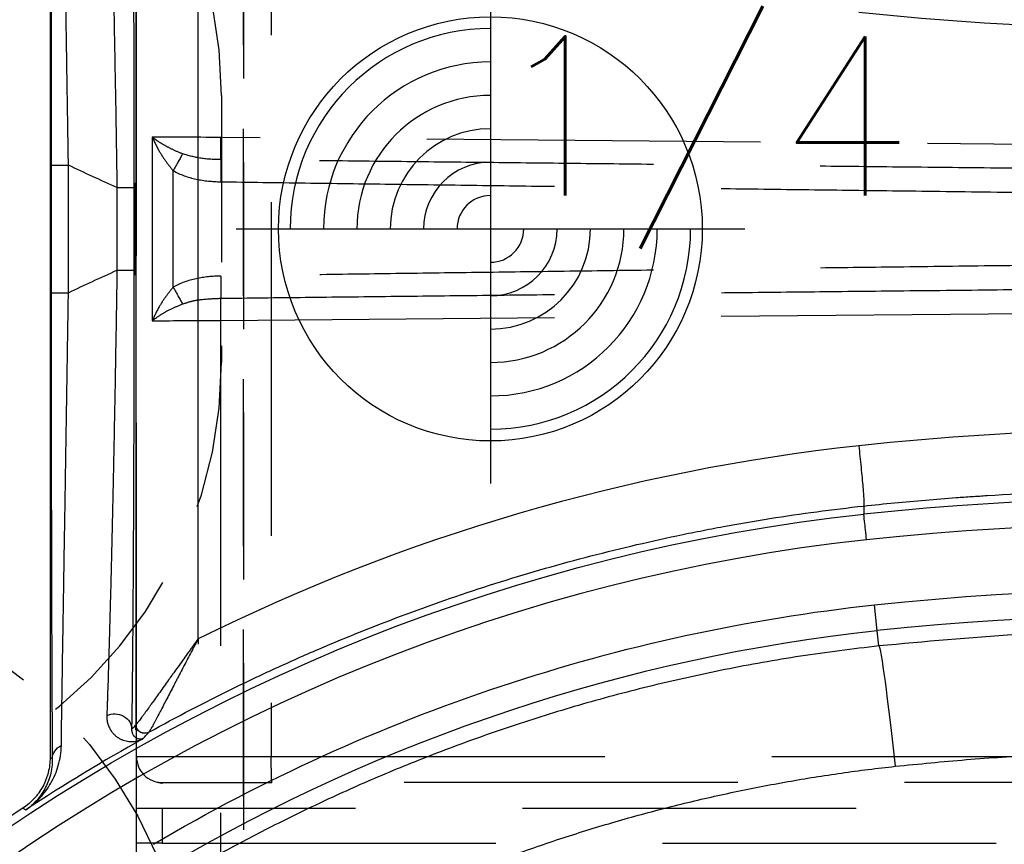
# Model space of a CAD drawing. Extents: x 2651 to 7771, y -1163 to 1075.
# Tile 195 of 256: x 4214 to 4228, y 278 to 291. Entities that reach past the tile are written whole.
import ezdxf

# ---------------------------------------------------------------- set-up
doc = ezdxf.new("R2010")
doc.units = 0
doc.header["$LTSCALE"] = 10
doc.linetypes.add('DASHED', pattern=[0.75, 0.5, -0.25])
doc.linetypes.add('HIDDEN', pattern=[0.375, 0.25, -0.125])
doc.layers.get('0').update_dxf_attribs({"linetype": 'CONTINUOUS'})
doc.layers.get('Defpoints').update_dxf_attribs({"linetype": 'CONTINUOUS'})
for name, color, linetype in [('1', 7, 'CONTINUOUS'), ('204', 7, 'CONTINUOUS'), ('DIM', 3, 'CONTINUOUS'), ('LAYER_103', 7, 'CONTINUOUS'), ('PIN', 3, 'CONTINUOUS')]:
    doc.layers.add(name, color=color, linetype=linetype)
doc.styles.get("Standard").update_dxf_attribs({"font": 'romans.shx'})
doc.dimstyles.new('MM& INCH5', dxfattribs={"dimtxt": 5, "dimasz": 2.5, "dimexe": 1, "dimexo": 0.5, "dimtad": 0, "dimrnd": 1.38778e-17, "dimzin": 9, "dimdsep": 46, "dimtxsty": 'Standard', "dimblk": 'CLOSED', "dimcen": 0, "dimclrd": 3, "dimclre": 3, "dimclrt": 3, "dimazin": 2, "dimtfac": 0.75, "dimtofl": 0, "dimtmove": 0, "dimatfit": 3, "dimfxl": 0, "dimtolj": 1, "dimarcsym": 0})

# ---------------------------------------------------------------- blocks, each defined once
blk = doc.blocks.new('DSD')
at = {"layer": '1', "color": 6, "linetype": 'DASHED'}
for p, q in [((500.665, 577.737), (500.665, 520.364)), ((501.545, 528.191), (468.644, 528.191)), ((501.545, 527.673), (501.545, 528.191)), ((501.545, 528.191), (501.927, 528.191)), ((501.927, 528.191), (501.927, 527.673)), ((468.644, 527.673), (501.545, 527.673)), ((501.545, 527.673), (501.927, 527.673)), ((462.919, 527.284), (499.898, 527.284)), ((501.538, 527.284), (499.898, 527.284)), ((499.908, 511.092), (499.908, 526.896)), ((501.927, 526.896), (499.908, 526.896)), ((501.927, 526.896), (501.927, 511.092)), ((501.935, 526.496), (501.935, 526.418)), ((501.004, 525.133), (501.004, 525.21)), ((500.665, 520.364), (462.577, 520.032)), ((501.692, 517.618), (501.692, 520.37)), ((501.38, 519.868), (501.38, 518.12)), ((501.947, 518.304), (501.947, 519.684)), ((462.577, 517.956), (500.665, 517.624))]:
    blk.add_line(p, q, dxfattribs=at)
at = {"layer": '1', "color": 252, "linetype": 'Continuous'}
for p, q in [((503.63, 527.669), (503.586, 527.693)), ((503.189, 526.93), (503.222, 526.911)), ((501.935, 511.57), (501.935, 526.418)), ((490.803, 525.238), (490.828, 525.01)), ((501.004, 525.133), (501.004, 512.855)), ((490.828, 525.01), (490.87, 524.624)), ((502.947, 519.949), (502.947, 518.039)), ((503.206, 519.949), (502.947, 519.949)), ((503.206, 518.039), (503.206, 519.949)), ((501.961, 519.613), (501.961, 518.374)), ((502.22, 519.613), (501.961, 519.613)), ((502.22, 518.374), (502.22, 519.613)), ((502.22, 518.374), (501.961, 518.374)), ((503.206, 518.039), (502.947, 518.039))]:
    blk.add_line(p, q, dxfattribs=at)
at = {"layer": '1', "color": 7, "linetype": 'Continuous'}
blk.add_line((503.222, 511.076), (503.222, 526.911), dxfattribs=at)
at = {"layer": '1', "color": 110, "linetype": 'Continuous'}
for centre, radius, start, end in [((487.959, 551.472), 27.988, 276.2148, 338.982), ((486.693, 563.151), 39.735, 230.6179, 276.2068)]:
    blk.add_arc(centre, radius, start, end, dxfattribs=at)
at = {"layer": '1', "color": 252, "linetype": 'Continuous', "extrusion": (0, 0, -1)}
for centre, radius, start, end in [((-487.959, 551.472), 28.376, 202.1388, 263.7853), ((-486.693, 563.151), 38.753, 263.8121, 306.7396), ((-486.693, 563.151), 40.124, 263.7932, 306.1972), ((-487.959, 551.472), 27.006, 239.4774, 263.8121), ((-487.959, 551.472), 34.905, 244.5701, 245.8846), ((-487.959, 486.516), 34.905, 114.1154, 115.4299)]:
    blk.add_arc(centre, radius, start, end, dxfattribs=at)
at = {"layer": '1', "color": 7, "linetype": 'Continuous'}
blk.add_arc((487.959, 551.472), 28.499, 303.3599, 336.8536, dxfattribs=at)
at = {"layer": '1', "color": 252, "linetype": 'Continuous'}
for centre, radius, start, end in [((486.693, 563.151), 38.365, 233.2604, 276.1879), ((487.959, 551.472), 26.617, 276.1879, 300.5226), ((487.959, 551.472), 28.454, 299.1685, 303.3126)]:
    blk.add_arc(centre, radius, start, end, dxfattribs=at)
at = {"layer": '1', "color": 6, "linetype": 'DASHED'}
blk.add_arc((501.538, 526.896), 0.389, 0, 90, dxfattribs=at)
at = {"layer": '1', "color": 252, "linetype": 'Continuous'}
for centre, major_axis, ratio, start_param, end_param in [((486.674, 563.151), (-41.149, 0), 1, 0.952596, 1.678692), ((464.535, 551.376), (-47.248, -0.306), 0.86645, 2.478522, 2.480631), ((487.939, 551.472), (-29.401, 0), 1, 1.678696, 2.031295), ((486.674, 474.837), (-41.149, 0), 1, 4.604494, 5.330589)]:
    blk.add_ellipse(centre, major_axis=major_axis, ratio=ratio, start_param=start_param, end_param=end_param, dxfattribs=at)
at = {"layer": '1', "color": 252, "linetype": 'Continuous', "extrusion": (0, 0, -1)}
for centre, major_axis, ratio, start_param, end_param in [((490.608, 527.041), (-0.196, 1.803), 0.026024, 3.150322, 4.715216), ((502.93, 526.93), (0.259, 0.002), 0.892612, 0.009679, 1.080351), ((501.805, 526.417), (0.072, -0.108), 0.998651, 3.225736, 5.300649), ((501.805, 526.418), (-0.0968, 0.0861), 0.999914, 0.338824, 2.414434), ((502.255, 526.486), (0.259, -0.004), 0.885838, 1.086077, 3.122784)]:
    blk.add_ellipse(centre, major_axis=major_axis, ratio=ratio, start_param=start_param, end_param=end_param, dxfattribs=at)
at = {"layer": '1', "color": 6, "linetype": 'DASHED', "extrusion": (0, 0, -1)}
for centre, major_axis, ratio, start_param, end_param in [((500.655, 520.364), (0.003, -0.389), 0.026176, 4.712617, 5.736372), ((500.671, 519.7), (-0.005, 0.389), 0.017451, 4.712634, 5.736488), ((501.387, 519.868), (-0.196, 0.335), 0.015063, 4.721205, 5.561838), ((500.671, 518.288), (-0.005, -0.389), 0.017451, 0.546697, 1.570551), ((501.387, 518.12), (-0.196, -0.335), 0.015063, 0.721347, 1.56198), ((500.655, 517.624), (0.003, 0.389), 0.026176, 0.546813, 1.570568)]:
    blk.add_ellipse(centre, major_axis=major_axis, ratio=ratio, start_param=start_param, end_param=end_param, dxfattribs=at)
at = {"layer": '1', "color": 252, "linetype": 'Continuous'}
for points, weights, degree in [([(490.56, 527.041), (481.685, 526.077), (473.041, 528.306), (465.739, 533.443)], [1, 0.957116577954, 0.957116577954, 1], 3), ([(499.831, 529.985), (496.958, 528.39), (493.826, 527.396), (490.56, 527.041)], [1, 0.98681524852, 0.98681524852, 1], 3), ([(491.105, 522.242), (491.008, 523.137), (491.031, 523.143)], [1, 0.709642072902, 1], 2)]:
    blk.add_rational_spline(points, weights, degree=degree, dxfattribs=at)
for points, knots in [([(464.023, 532.479), (464.378, 532.222), (465.095, 531.703), (466.214, 530.966), (467.376, 530.255), (468.583, 529.575), (469.835, 528.93), (471.131, 528.321), (472.47, 527.753), (473.851, 527.229), (475.274, 526.752), (477.26, 526.172), (481.032, 525.318), (485.084, 524.958), (488.752, 525.048), (490.12, 525.175), (490.803, 525.238)], [0, 0, 0, 0, 0.046368, 0.093547, 0.141537, 0.190338, 0.23995, 0.290372, 0.341606, 0.393651, 0.446506, 0.500173, 0.612317, 0.8549, 0.92745, 1, 1, 1, 1]), ([(490.803, 525.238), (491.196, 525.286), (491.969, 525.38), (493.103, 525.584), (494.191, 525.824), (495.234, 526.101), (496.23, 526.409), (497.179, 526.743), (498.082, 527.099), (498.938, 527.473), (499.748, 527.862), (500.513, 528.258), (501.002, 528.537), (501.241, 528.674)], [0, 0, 0, 0, 0.107215, 0.211168, 0.31186, 0.409292, 0.503461, 0.59437, 0.682018, 0.766405, 0.847531, 0.925396, 1, 1, 1, 1]), ([(503.206, 519.949), (503.206, 520.127), (503.206, 520.481), (503.206, 521.007), (503.206, 521.527), (503.205, 522.041), (503.205, 522.381), (503.204, 522.591), (503.204, 522.634), (503.204, 522.697), (503.204, 522.718), (503.204, 522.76), (503.204, 522.864), (503.204, 522.968), (503.203, 523.214), (503.203, 523.536), (503.202, 524.004), (503.201, 524.304), (503.2, 524.598), (503.2, 524.743), (503.199, 524.955), (503.199, 525.025), (503.198, 525.111), (503.198, 525.128), (503.198, 525.163), (503.198, 525.214), (503.197, 525.4), (503.196, 525.69), (503.195, 525.929), (503.194, 526.158), (503.193, 526.267), (503.192, 526.424), (503.192, 526.475), (503.191, 526.574), (503.191, 526.622), (503.19, 526.762), (503.189, 526.849), (503.189, 526.93)], [0, 0, 0, 0, 0.0625, 0.125, 0.1875, 0.25, 0.3125, 0.3125, 0.328125, 0.328125, 0.335938, 0.335938, 0.34375, 0.375, 0.375, 0.4375, 0.5, 0.5625, 0.5625, 0.625, 0.625, 0.65625, 0.65625, 0.664062, 0.664062, 0.671875, 0.6875, 0.75, 0.8125, 0.8125, 0.875, 0.875, 0.90625, 0.90625, 0.9375, 0.9375, 1, 1, 1, 1]), ([(501.996, 526.486), (501.995, 526.446), (501.994, 526.382), (501.993, 526.316), (501.992, 526.27), (501.992, 526.247), (501.99, 526.131), (501.989, 526.032), (501.987, 525.825), (501.984, 525.608), (501.981, 525.254), (501.979, 525), (501.978, 524.835), (501.977, 524.785), (501.977, 524.735), (501.977, 524.701), (501.977, 524.684), (501.976, 524.599), (501.976, 524.53), (501.974, 524.322), (501.973, 524.18), (501.972, 523.89), (501.97, 523.595), (501.968, 523.136), (501.967, 522.819), (501.966, 522.578), (501.966, 522.476), (501.965, 522.373), (501.965, 522.332), (501.965, 522.27), (501.964, 522.043), (501.963, 521.668), (501.962, 521.163), (501.962, 520.652), (501.961, 520.136), (501.961, 519.788), (501.961, 519.613)], [0, 0, 0, 0, 0.03125, 0.046875, 0.046875, 0.0625, 0.0625, 0.125, 0.125, 0.1875, 0.25, 0.3125, 0.3125, 0.328125, 0.335937, 0.335937, 0.34375, 0.34375, 0.375, 0.375, 0.4375, 0.4375, 0.5, 0.5625, 0.625, 0.625, 0.65625, 0.664062, 0.664062, 0.671875, 0.6875, 0.75, 0.8125, 0.875, 0.9375, 1, 1, 1, 1]), ([(490.989, 523.649), (491, 523.548), (491.011, 523.448), (491.026, 523.305), (491.03, 523.265), (491.031, 523.26)], [0, 0, 0, 0, 0.5, 0.5, 1, 1, 1, 1]), ([(501.961, 518.374), (501.961, 518.2), (501.961, 518.025), (501.961, 517.764), (501.961, 517.634), (501.962, 517.504), (501.962, 517.417), (501.962, 517.373), (501.962, 517.157), (501.962, 516.815), (501.963, 516.31), (501.965, 515.813), (501.966, 515.489), (501.967, 515.247), (501.967, 515.127), (501.967, 515.008), (501.968, 514.948), (501.968, 514.928), (501.968, 514.889), (501.969, 514.712), (501.97, 514.384), (501.973, 513.941), (501.974, 513.658), (501.976, 513.382), (501.977, 513.247), (501.978, 513.082), (501.978, 513.049), (501.979, 512.984), (501.979, 512.952), (501.98, 512.856), (501.981, 512.794), (501.982, 512.609), (501.984, 512.373), (501.987, 512.158), (501.989, 511.952), (501.99, 511.854), (501.993, 511.67), (501.994, 511.583), (501.996, 511.501)], [0, 0, 0, 0, 0.0625, 0.0625, 0.09375, 0.109375, 0.109375, 0.125, 0.125, 0.1875, 0.25, 0.3125, 0.375, 0.375, 0.40625, 0.421875, 0.421875, 0.429688, 0.429688, 0.4375, 0.5, 0.5625, 0.625, 0.625, 0.6875, 0.6875, 0.703125, 0.703125, 0.71875, 0.71875, 0.75, 0.75, 0.8125, 0.875, 0.875, 0.9375, 0.9375, 1, 1, 1, 1]), ([(503.189, 511.058), (503.189, 511.139), (503.19, 511.225), (503.191, 511.41), (503.192, 511.508), (503.193, 511.714), (503.194, 511.932), (503.196, 512.171), (503.196, 512.327), (503.196, 512.374), (503.197, 512.422), (503.197, 512.454), (503.197, 512.47), (503.197, 512.551), (503.197, 512.617), (503.198, 512.817), (503.199, 512.954), (503.2, 513.235), (503.201, 513.523), (503.201, 513.824), (503.202, 514.055), (503.202, 514.172), (503.202, 514.31), (503.203, 514.37), (503.203, 514.409), (503.203, 514.429), (503.203, 514.61), (503.203, 514.772), (503.204, 515.099), (503.205, 515.43), (503.205, 515.935), (503.206, 516.278), (503.206, 516.538), (503.206, 516.669), (503.206, 516.8), (503.206, 516.888), (503.206, 516.932), (503.206, 517.153), (503.206, 517.506), (503.206, 517.861), (503.206, 518.039)], [0, 0, 0, 0, 0.0625, 0.0625, 0.125, 0.125, 0.1875, 0.25, 0.25, 0.265625, 0.273438, 0.273438, 0.28125, 0.28125, 0.3125, 0.3125, 0.375, 0.375, 0.4375, 0.5, 0.5, 0.53125, 0.546875, 0.554688, 0.554688, 0.5625, 0.5625, 0.625, 0.625, 0.6875, 0.75, 0.8125, 0.8125, 0.84375, 0.859375, 0.859375, 0.875, 0.875, 0.9375, 1, 1, 1, 1])]:
    blk.add_open_spline(points, degree=3, knots=knots, dxfattribs=at)
at = {"layer": '1', "color": 7, "linetype": 'Continuous'}
for points, knots in [([(491.031, 523.143), (490.723, 523.11), (490.262, 523.065), (489.722, 523.022), (489.491, 523.006), (489.337, 522.996), (489.259, 522.991), (488.565, 522.948), (487.331, 522.9), (485.483, 522.913), (484.252, 522.979), (483.33, 523.049), (482.869, 523.09), (482.331, 523.146), (482.101, 523.172), (481.947, 523.19), (481.87, 523.2), (481.18, 523.284), (479.961, 523.463), (478.157, 523.812), (476.376, 524.241), (474.619, 524.75), (472.886, 525.339), (471.176, 526.008), (470.052, 526.508), (469.354, 526.838), (469.215, 526.905), (469.007, 527.006), (468.937, 527.04), (468.799, 527.109), (468.453, 527.281), (468.11, 527.458), (467.292, 527.892), (466.216, 528.495), (464.646, 529.472), (463.628, 530.172), (463.127, 530.534)], [0, 0, 0, 0, 0.03125, 0.046875, 0.054688, 0.054688, 0.0625, 0.0625, 0.125, 0.1875, 0.25, 0.25, 0.28125, 0.296875, 0.304688, 0.304688, 0.3125, 0.3125, 0.375, 0.4375, 0.5, 0.5625, 0.625, 0.6875, 0.75, 0.75, 0.765625, 0.765625, 0.773438, 0.773438, 0.78125, 0.8125, 0.8125, 0.875, 0.9375, 1, 1, 1, 1]), ([(503.586, 527.693), (503.553, 527.671), (503.521, 527.647), (503.494, 527.626), (503.442, 527.581), (503.408, 527.549), (503.369, 527.507), (503.361, 527.499), (503.346, 527.481), (503.323, 527.455), (503.301, 527.428), (503.26, 527.372), (503.234, 527.333), (503.187, 527.251), (503.166, 527.209), (503.128, 527.121), (503.112, 527.075), (503.085, 526.981), (503.074, 526.932), (503.059, 526.832), (503.054, 526.78), (503.053, 526.727)], [0, 0, 0, 0, 0.0625, 0.125, 0.125, 0.25, 0.25, 0.28125, 0.28125, 0.3125, 0.375, 0.375, 0.5, 0.5, 0.625, 0.625, 0.75, 0.75, 0.875, 0.875, 1, 1, 1, 1]), ([(503.189, 526.93), (503.188, 526.972), (503.191, 527.014), (503.201, 527.094), (503.208, 527.133), (503.228, 527.208), (503.24, 527.245), (503.268, 527.314), (503.299, 527.381), (503.338, 527.443), (503.369, 527.487), (503.386, 527.508), (503.403, 527.529), (503.415, 527.542), (503.42, 527.549), (503.45, 527.582), (503.476, 527.606), (503.516, 527.641), (503.536, 527.658), (503.561, 527.676), (503.572, 527.684), (503.576, 527.687), (503.58, 527.689), (503.583, 527.692), (503.587, 527.694)], [0, 0, 0, 0, 0.125, 0.125, 0.25, 0.25, 0.375, 0.375, 0.5, 0.625, 0.625, 0.6875, 0.71875, 0.71875, 0.75, 0.75, 0.875, 0.875, 0.9375, 0.96875, 0.984375, 0.992188, 0.992188, 1, 1, 1, 1]), ([(503.222, 526.911), (503.222, 526.949), (503.227, 527.024), (503.241, 527.097), (503.254, 527.151), (503.259, 527.169), (503.268, 527.196), (503.271, 527.205), (503.277, 527.222), (503.293, 527.267), (503.329, 527.343), (503.368, 527.406), (503.395, 527.444), (503.4, 527.452), (503.412, 527.466), (503.418, 527.474), (503.435, 527.496), (503.448, 527.51), (503.485, 527.551), (503.539, 527.603), (503.599, 527.648), (503.63, 527.669)], [0, 0, 0, 0, 0.125, 0.25, 0.25, 0.3125, 0.3125, 0.34375, 0.34375, 0.375, 0.5, 0.625, 0.625, 0.65625, 0.65625, 0.6875, 0.6875, 0.75, 0.75, 0.875, 1, 1, 1, 1]), ([(502.372, 526.281), (502.373, 526.295), (502.372, 526.308), (502.371, 526.333), (502.369, 526.345), (502.364, 526.38), (502.358, 526.401), (502.345, 526.441), (502.336, 526.459), (502.323, 526.485), (502.315, 526.497), (502.308, 526.509), (502.302, 526.516), (502.3, 526.52), (502.286, 526.538), (502.275, 526.551), (502.251, 526.575), (502.238, 526.586), (502.213, 526.605), (502.187, 526.622), (502.16, 526.636), (502.119, 526.653), (502.091, 526.661), (502.035, 526.67), (502.008, 526.671), (501.967, 526.669), (501.953, 526.667), (501.927, 526.663), (501.914, 526.66), (501.888, 526.653), (501.869, 526.646), (501.847, 526.637), (501.837, 526.632), (501.833, 526.629), (501.827, 526.626)], [0, 0, 0, 0, 0.03125, 0.03125, 0.0625, 0.0625, 0.125, 0.125, 0.1875, 0.1875, 0.21875, 0.234375, 0.234375, 0.25, 0.25, 0.3125, 0.3125, 0.375, 0.375, 0.4375, 0.5, 0.5, 0.625, 0.625, 0.75, 0.75, 0.8125, 0.8125, 0.875, 0.875, 0.9375, 0.96875, 0.984375, 1, 1, 1, 1]), ([(503.053, 526.727), (503.052, 526.648), (503.051, 526.563), (503.049, 526.381), (503.047, 526.284), (503.044, 526.081), (503.043, 525.974), (503.039, 525.752), (503.036, 525.519), (503.032, 525.268), (503.029, 525.106), (503.028, 525.057), (503.028, 525.007), (503.027, 524.974), (503.027, 524.957), (503.025, 524.873), (503.024, 524.805), (503.021, 524.599), (503.019, 524.459), (503.014, 524.174), (503.01, 523.883), (503.002, 523.431), (502.997, 523.118), (502.993, 522.88), (502.992, 522.78), (502.99, 522.679), (502.99, 522.639), (502.989, 522.619), (502.988, 522.558), (502.985, 522.354), (502.979, 521.984), (502.971, 521.485), (502.966, 521.147), (502.962, 520.892), (502.961, 520.807), (502.959, 520.679), (502.958, 520.636), (502.957, 520.55), (502.953, 520.336), (502.95, 520.121), (502.947, 519.949)], [0, 0, 0, 0, 0.0625, 0.0625, 0.125, 0.125, 0.1875, 0.1875, 0.25, 0.3125, 0.3125, 0.328125, 0.335938, 0.335938, 0.34375, 0.34375, 0.375, 0.375, 0.4375, 0.4375, 0.5, 0.5625, 0.625, 0.625, 0.65625, 0.664062, 0.664062, 0.671875, 0.671875, 0.6875, 0.75, 0.8125, 0.875, 0.875, 0.90625, 0.90625, 0.921875, 0.921875, 0.9375, 1, 1, 1, 1]), ([(501.742, 526.531), (501.328, 526.302), (500.909, 526.084), (500.378, 525.824), (500.271, 525.773), (500.111, 525.697), (500.057, 525.672), (499.95, 525.622), (499.682, 525.498), (499.413, 525.378), (498.764, 525.1), (497.89, 524.751), (496.56, 524.293), (495.207, 523.902), (494.291, 523.685), (493.715, 523.564), (493.541, 523.528), (493.367, 523.495), (493.251, 523.472), (493.193, 523.462), (492.902, 523.408), (492.67, 523.368), (491.969, 523.257), (491.501, 523.194), (491.031, 523.143)], [0, 0, 0, 0, 0.125, 0.125, 0.15625, 0.15625, 0.171875, 0.171875, 0.1875, 0.25, 0.25, 0.375, 0.5, 0.625, 0.75, 0.75, 0.78125, 0.796875, 0.796875, 0.8125, 0.8125, 0.875, 0.875, 1, 1, 1, 1]), ([(501.004, 525.133), (501.014, 525.151), (501.023, 525.17), (501.042, 525.206), (501.052, 525.224), (501.081, 525.278), (501.118, 525.351), (501.175, 525.458), (501.231, 525.565), (501.277, 525.654), (501.309, 525.715), (501.323, 525.742), (501.332, 525.759), (501.336, 525.768), (501.359, 525.812), (501.377, 525.846), (501.412, 525.914), (501.43, 525.948), (501.464, 526.014), (501.481, 526.046), (501.515, 526.11), (501.535, 526.15), (501.555, 526.188), (501.563, 526.203), (501.567, 526.211), (501.579, 526.233), (501.587, 526.248), (501.609, 526.291), (501.624, 526.318), (501.644, 526.357), (501.654, 526.376), (501.665, 526.396), (501.67, 526.405), (501.673, 526.41), (501.675, 526.414), (501.682, 526.427), (501.693, 526.448), (501.708, 526.475), (501.717, 526.491), (501.722, 526.5), (501.725, 526.504), (501.728, 526.51), (501.731, 526.514), (501.733, 526.518), (501.734, 526.523), (501.745, 526.533), (501.741, 526.53)], [0, 0, 0, 0, 0.03125, 0.03125, 0.0625, 0.0625, 0.125, 0.1875, 0.25, 0.3125, 0.34375, 0.359375, 0.359375, 0.375, 0.375, 0.4375, 0.4375, 0.5, 0.5, 0.5625, 0.5625, 0.625, 0.640625, 0.640625, 0.65625, 0.65625, 0.6875, 0.6875, 0.75, 0.75, 0.78125, 0.796875, 0.804687, 0.804687, 0.8125, 0.8125, 0.84375, 0.875, 0.90625, 0.90625, 0.921875, 0.921875, 0.9375, 0.9375, 0.96875, 1, 1, 1, 1]), ([(501.826, 526.626), (501.83, 526.628), (501.835, 526.63), (501.841, 526.632), (501.845, 526.633), (501.852, 526.634), (501.857, 526.635), (501.864, 526.636), (501.869, 526.636), (501.881, 526.635), (501.89, 526.634), (501.907, 526.629), (501.916, 526.626), (501.933, 526.616), (501.941, 526.61), (501.957, 526.595), (501.965, 526.586), (501.975, 526.57), (501.979, 526.565), (501.984, 526.552), (501.987, 526.545), (501.991, 526.531), (501.993, 526.523), (501.995, 526.51), (501.996, 526.501), (501.996, 526.491), (501.996, 526.486)], [0, 0, 0, 0, 0.0625, 0.0625, 0.125, 0.125, 0.1875, 0.1875, 0.25, 0.25, 0.375, 0.375, 0.5, 0.5, 0.625, 0.625, 0.75, 0.75, 0.8125, 0.8125, 0.875, 0.875, 0.9375, 0.9375, 0.96875, 1, 1, 1, 1]), ([(501.004, 525.133), (501.028, 525.167), (501.052, 525.2), (501.088, 525.25), (501.1, 525.266), (501.124, 525.299), (501.136, 525.316), (501.172, 525.366), (501.219, 525.431), (501.29, 525.53), (501.348, 525.611), (501.389, 525.667), (501.406, 525.691), (501.418, 525.708), (501.424, 525.716), (501.452, 525.756), (501.475, 525.787), (501.52, 525.85), (501.542, 525.881), (501.585, 525.941), (501.607, 525.971), (501.649, 526.03), (501.675, 526.066), (501.7, 526.101), (501.71, 526.115), (501.715, 526.122), (501.73, 526.143), (501.74, 526.156), (501.768, 526.196), (501.786, 526.221), (501.812, 526.257), (501.825, 526.274), (501.837, 526.291), (501.845, 526.301), (501.848, 526.307), (501.86, 526.322), (501.874, 526.341), (501.893, 526.366), (501.903, 526.38), (501.91, 526.389), (501.913, 526.393), (501.917, 526.399), (501.92, 526.402), (501.924, 526.406), (501.926, 526.41), (501.937, 526.42), (501.932, 526.417)], [0, 0, 0, 0, 0.0625, 0.0625, 0.09375, 0.09375, 0.125, 0.125, 0.1875, 0.25, 0.3125, 0.34375, 0.359375, 0.359375, 0.375, 0.375, 0.4375, 0.4375, 0.5, 0.5, 0.5625, 0.5625, 0.625, 0.640625, 0.640625, 0.65625, 0.65625, 0.6875, 0.6875, 0.75, 0.75, 0.78125, 0.796875, 0.796875, 0.8125, 0.8125, 0.84375, 0.875, 0.90625, 0.90625, 0.921875, 0.921875, 0.9375, 0.9375, 0.96875, 1, 1, 1, 1]), ([(502.22, 519.613), (502.223, 519.783), (502.228, 520.119), (502.236, 520.619), (502.245, 521.113), (502.253, 521.602), (502.26, 521.924), (502.264, 522.125), (502.264, 522.165), (502.266, 522.225), (502.266, 522.245), (502.267, 522.284), (502.269, 522.384), (502.271, 522.482), (502.276, 522.716), (502.282, 523.023), (502.292, 523.468), (502.299, 523.755), (502.306, 524.036), (502.309, 524.174), (502.314, 524.376), (502.316, 524.443), (502.318, 524.526), (502.319, 524.542), (502.32, 524.575), (502.321, 524.624), (502.326, 524.802), (502.333, 525.08), (502.34, 525.31), (502.347, 525.53), (502.35, 525.636), (502.356, 525.838), (502.36, 525.934), (502.364, 526.048), (502.364, 526.07), (502.366, 526.115), (502.368, 526.18), (502.371, 526.242), (502.372, 526.281)], [0, 0, 0, 0, 0.0625, 0.125, 0.1875, 0.25, 0.3125, 0.3125, 0.328125, 0.328125, 0.335938, 0.335938, 0.34375, 0.375, 0.375, 0.4375, 0.5, 0.5625, 0.5625, 0.625, 0.625, 0.65625, 0.65625, 0.664063, 0.664063, 0.671875, 0.6875, 0.75, 0.8125, 0.8125, 0.875, 0.875, 0.9375, 0.9375, 0.953125, 0.953125, 0.96875, 1, 1, 1, 1]), ([(502.372, 511.706), (502.369, 511.786), (502.366, 511.871), (502.36, 512.051), (502.357, 512.146), (502.35, 512.347), (502.344, 512.557), (502.337, 512.787), (502.332, 512.966), (502.33, 513.027), (502.328, 513.105), (502.327, 513.12), (502.327, 513.152), (502.325, 513.199), (502.321, 513.374), (502.316, 513.538), (502.309, 513.806), (502.303, 514.081), (502.292, 514.511), (502.286, 514.81), (502.282, 514.981), (502.282, 515), (502.281, 515.038), (502.28, 515.058), (502.279, 515.115), (502.277, 515.231), (502.274, 515.347), (502.269, 515.581), (502.263, 515.896), (502.254, 516.376), (502.245, 516.865), (502.239, 517.196), (502.235, 517.405), (502.235, 517.447), (502.233, 517.531), (502.231, 517.657), (502.229, 517.826), (502.227, 517.952), (502.225, 518.037), (502.225, 518.079), (502.223, 518.205), (502.221, 518.29), (502.22, 518.374)], [0, 0, 0, 0, 0.0625, 0.0625, 0.125, 0.125, 0.1875, 0.25, 0.25, 0.28125, 0.28125, 0.289063, 0.289063, 0.296875, 0.3125, 0.375, 0.375, 0.4375, 0.5, 0.5625, 0.5625, 0.570313, 0.570313, 0.578125, 0.578125, 0.59375, 0.625, 0.625, 0.6875, 0.75, 0.8125, 0.875, 0.875, 0.890625, 0.890625, 0.90625, 0.9375, 0.953125, 0.953125, 0.96875, 0.96875, 1, 1, 1, 1]), ([(502.947, 518.039), (502.95, 517.867), (502.955, 517.524), (502.961, 517.183), (502.964, 516.97), (502.965, 516.927), (502.966, 516.842), (502.968, 516.715), (502.97, 516.589), (502.974, 516.338), (502.979, 516.006), (502.987, 515.517), (502.992, 515.197), (502.997, 514.88), (503, 514.724), (503.002, 514.549), (503.003, 514.53), (503.003, 514.491), (503.004, 514.433), (503.006, 514.299), (503.008, 514.186), (503.012, 513.962), (503.017, 513.67), (503.021, 513.391), (503.025, 513.118), (503.028, 512.985), (503.031, 512.79), (503.032, 512.726), (503.033, 512.647), (503.033, 512.631), (503.034, 512.6), (503.034, 512.553), (503.037, 512.384), (503.039, 512.238), (503.043, 512.014), (503.044, 511.907), (503.047, 511.754), (503.047, 511.704), (503.048, 511.644), (503.048, 511.632), (503.049, 511.608), (503.049, 511.573), (503.051, 511.446), (503.052, 511.34), (503.053, 511.261)], [0, 0, 0, 0, 0.0625, 0.125, 0.125, 0.140625, 0.140625, 0.15625, 0.1875, 0.1875, 0.25, 0.3125, 0.375, 0.375, 0.4375, 0.4375, 0.445312, 0.445312, 0.453125, 0.46875, 0.5, 0.5, 0.5625, 0.625, 0.625, 0.6875, 0.6875, 0.71875, 0.71875, 0.726562, 0.726562, 0.734375, 0.75, 0.8125, 0.8125, 0.875, 0.875, 0.90625, 0.90625, 0.914062, 0.914062, 0.921875, 0.9375, 1, 1, 1, 1])]:
    blk.add_open_spline(points, degree=3, knots=knots, dxfattribs=at)
at = {"layer": '1', "color": 6, "linetype": 'DASHED'}
for points, weights in [([(501.927, 528.971), (501.927, 528.966), (501.927, 528.647), (501.927, 528.191)], [1, 0.804737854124, 0.804737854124, 1]), ([(501.927, 527.673), (501.927, 527.218), (501.927, 526.891), (501.927, 526.898)], [1, 0.804737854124, 0.804737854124, 1]), ([(500.663, 520.032), (489.514, 519.905), (477.159, 519.779), (464.185, 519.659)], [1, 0.984198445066, 0.984198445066, 1]), ([(464.183, 519.273), (477.159, 519.399), (489.514, 519.544), (500.665, 519.7)], [1, 0.984198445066, 0.984198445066, 1]), ([(500.665, 518.288), (489.514, 518.444), (477.159, 518.589), (464.183, 518.715)], [1, 0.984198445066, 0.984198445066, 1]), ([(464.185, 518.328), (477.159, 518.209), (489.514, 518.083), (500.663, 517.956)], [1, 0.984198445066, 0.984198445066, 1])]:
    blk.add_rational_spline(points, weights, degree=3, dxfattribs=at)
for points, knots in [([(499.897, 527.284), (499.902, 527.286), (499.904, 527.243), (499.907, 527.099), (499.908, 526.998), (499.908, 526.896)], [0, 0, 0, 0, 0.5, 0.5, 1, 1, 1, 1]), ([(501.692, 520.37), (501.651, 520.339), (501.57, 520.278), (501.412, 520.19), (501.294, 520.141), (501.236, 520.118)], [0, 0, 0, 0, 0.350535, 0.685818, 1, 1, 1, 1]), ([(501.38, 519.868), (501.414, 519.91), (501.49, 520.006), (501.602, 520.174), (501.66, 520.301), (501.692, 520.37)], [0, 0, 0, 0, 0.259287, 0.592562, 1, 1, 1, 1]), ([(501.236, 520.118), (501.192, 520.103), (501.101, 520.072), (500.909, 520.041), (500.761, 520.036), (500.663, 520.032)], [0, 0, 0, 0, 0.243588, 0.500018, 1, 1, 1, 1]), ([(500.665, 519.7), (500.789, 519.702), (500.912, 519.714), (501.153, 519.765), (501.272, 519.805), (501.38, 519.868)], [0, 0, 0, 0, 0.5, 0.5, 1, 1, 1, 1]), ([(501.38, 518.12), (501.272, 518.183), (501.156, 518.222), (500.913, 518.274), (500.789, 518.286), (500.665, 518.288)], [0, 0, 0, 0, 0.5, 0.5, 1, 1, 1, 1]), ([(501.692, 517.618), (501.66, 517.688), (501.601, 517.816), (501.488, 517.984), (501.413, 518.079), (501.38, 518.12)], [0, 0, 0, 0, 0.414131, 0.747401, 1, 1, 1, 1]), ([(500.663, 517.956), (500.764, 517.954), (500.96, 517.949), (501.146, 517.896), (501.236, 517.87)], [0, 0, 0, 0, 0.514274, 1, 1, 1, 1]), ([(501.236, 517.87), (501.29, 517.848), (501.393, 517.805), (501.52, 517.736), (501.62, 517.675), (501.669, 517.636), (501.692, 517.618)], [0, 0, 0, 0, 0.293374, 0.560315, 0.796607, 1, 1, 1, 1])]:
    blk.add_open_spline(points, degree=3, knots=knots, dxfattribs=at)
for points, degree in [([(501.609, 527.278), (501.539, 527.292)], 1), ([(499.908, 526.896), (488.074, 526.896)], 1), ([(501.935, 526.496), (501.935, 526.496), (501.934, 526.496), (501.934, 526.495)], 3), ([(501.692, 520.37), (501.46, 520.368), (501.068, 520.366), (500.665, 520.364)], 3), ([(500.665, 517.624), (501.068, 517.622), (501.46, 517.62), (501.692, 517.618)], 3)]:
    blk.add_open_spline(points, degree=degree, dxfattribs=at)
at = {"layer": '1', "color": 7, "linetype": 'Continuous'}
blk.add_open_spline([(501.743, 526.531), (501.743, 526.531), (501.742, 526.531), (501.742, 526.531)], degree=3, dxfattribs=at)
at = {"layer": '1', "color": 252, "linetype": 'Continuous'}
for points in [[(501.827, 526.626), (501.799, 526.595), (501.771, 526.563), (501.743, 526.531)], [(491.031, 523.143), (491.031, 523.183), (491.031, 523.223), (491.031, 523.263)]]:
    blk.add_open_spline(points, degree=3, dxfattribs=at)
blk = doc.blocks.new('*D178')
at = {"layer": 'Defpoints', "color": 0}
for p in [(4171.684, 387.642), (4446.684, 255.642), (4473.321, 255.642)]:
    blk.add_point(p, dxfattribs=at)
at = {"layer": 'DIM', "color": 3, "lineweight": -2}
blk.add_line((4447.184, 255.642), (4473.321, 255.642), dxfattribs=at)
at = {"layer": 'DIM', "color": 3, "insert": (4496.327, 255.642), "char_height": 5, "attachment_point": 5}
blk.add_mtext('\\A1;132 [5.197]', dxfattribs=at)
blk = doc.blocks.new('_Closed')
at = {"color": 0, "linetype": 'ByBlock', "lineweight": -2}
for p, q in [((-1, 0.1667), (0, 0)), ((-1, 0.1667), (-1, -0.1667)), ((0, 0), (-1, -0.1667)), ((0, 0), (-1, 0))]:
    blk.add_line(p, q, dxfattribs=at)
blk = doc.blocks.new('*D179')
at = {"layer": 'Defpoints', "color": 0}
for p in [(4171.684, 387.642), (4473.321, 263.642), (4381.212, 262.642)]:
    blk.add_point(p, dxfattribs=at)
at = {"layer": 'DIM', "color": 3, "lineweight": -2}
for p, q in [((4463.321, 262.642), (4468.321, 263.642)), ((4468.321, 263.642), (4473.321, 263.642)), ((4381.712, 262.642), (4463.321, 262.642))]:
    blk.add_line(p, q, dxfattribs=at)
at = {"layer": 'DIM', "color": 3, "insert": (4496.327, 263.642), "char_height": 5, "attachment_point": 5}
blk.add_mtext('\\A1;125 [4.921]', dxfattribs=at)
blk = doc.blocks.new('*D180')
at = {"layer": 'Defpoints', "color": 0}
for p in [(4171.684, 387.642), (4446.684, 212.642), (4473.321, 212.642)]:
    blk.add_point(p, dxfattribs=at)
at = {"layer": 'DIM', "color": 3, "lineweight": -2}
blk.add_line((4447.184, 212.642), (4473.321, 212.642), dxfattribs=at)
at = {"layer": 'DIM', "color": 3, "insert": (4493.946, 212.642), "char_height": 5, "attachment_point": 5}
blk.add_mtext('\\A1;175 [6.89]', dxfattribs=at)
blk = doc.blocks.new('*D181')
at = {"layer": 'Defpoints', "color": 0}
for p in [(4171.684, 387.642), (4446.684, 182.642), (4473.321, 182.642)]:
    blk.add_point(p, dxfattribs=at)
at = {"layer": 'DIM', "color": 3, "lineweight": -2}
blk.add_line((4447.184, 182.642), (4473.321, 182.642), dxfattribs=at)
at = {"layer": 'DIM', "color": 3, "insert": (4496.684, 182.642), "char_height": 5, "attachment_point": 5}
blk.add_mtext('\\A1;205 [8.071]', dxfattribs=at)
blk = doc.blocks.new('*D182')
at = {"layer": 'Defpoints', "color": 0}
for p in [(4171.684, 387.642), (4446.684, 162.642), (4473.321, 162.642)]:
    blk.add_point(p, dxfattribs=at)
at = {"layer": 'DIM', "color": 3, "lineweight": -2}
blk.add_line((4447.184, 162.642), (4473.321, 162.642), dxfattribs=at)
at = {"layer": 'DIM', "color": 3, "insert": (4496.684, 162.642), "char_height": 5, "attachment_point": 5}
blk.add_mtext('\\A1;225 [8.858]', dxfattribs=at)
blk = doc.blocks.new('*D183')
at = {"layer": 'Defpoints', "color": 0}
for p in [(4171.684, 387.642), (4446.684, 119.642), (4473.321, 119.642)]:
    blk.add_point(p, dxfattribs=at)
at = {"layer": 'DIM', "color": 3, "lineweight": -2}
blk.add_line((4447.184, 119.642), (4473.321, 119.642), dxfattribs=at)
at = {"layer": 'DIM', "color": 3, "insert": (4499.065, 119.642), "char_height": 5, "attachment_point": 5}
blk.add_mtext('\\A1;268 [10.551]', dxfattribs=at)
blk = doc.blocks.new('*D184')
at = {"layer": 'Defpoints', "color": 0}
for p in [(4171.684, 387.642), (4446.684, 12.642), (4473.321, 12.642)]:
    blk.add_point(p, dxfattribs=at)
at = {"layer": 'DIM', "color": 3, "lineweight": -2}
blk.add_line((4447.184, 12.642), (4473.321, 12.642), dxfattribs=at)
at = {"layer": 'DIM', "color": 3, "insert": (4499.065, 12.642), "char_height": 5, "attachment_point": 5}
blk.add_mtext('\\A1;375 [14.764]', dxfattribs=at)
blk = doc.blocks.new('*D185')
at = {"layer": 'Defpoints', "color": 0}
for p in [(4171.684, 387.642), (4446.684, 55.642), (4473.321, 55.642)]:
    blk.add_point(p, dxfattribs=at)
at = {"layer": 'DIM', "color": 3, "lineweight": -2}
blk.add_line((4447.184, 55.642), (4473.321, 55.642), dxfattribs=at)
at = {"layer": 'DIM', "color": 3, "insert": (4499.065, 55.642), "char_height": 5, "attachment_point": 5}
blk.add_mtext('\\A1;332 [13.071]', dxfattribs=at)
blk = doc.blocks.new('*D186')
at = {"layer": 'Defpoints', "color": 0}
for p in [(4171.684, 387.642), (4381.212, -22.358), (4473.321, -22.358)]:
    blk.add_point(p, dxfattribs=at)
at = {"layer": 'DIM', "color": 3, "lineweight": -2}
blk.add_line((4381.712, -22.358), (4473.321, -22.358), dxfattribs=at)
at = {"layer": 'DIM', "color": 3, "insert": (4499.065, -22.358), "char_height": 5, "attachment_point": 5}
blk.add_mtext('\\A1;410 [16.142]', dxfattribs=at)
blk = doc.blocks.new('*D187')
at = {"layer": 'Defpoints', "color": 0}
for p in [(4171.684, 387.642), (4274.104, -57.358), (4473.321, -57.358)]:
    blk.add_point(p, dxfattribs=at)
at = {"layer": 'DIM', "color": 3, "lineweight": -2}
blk.add_line((4274.604, -57.358), (4473.321, -57.358), dxfattribs=at)
at = {"layer": 'DIM', "color": 3, "insert": (4496.684, -57.358), "char_height": 5, "attachment_point": 5}
blk.add_mtext('\\A1;445 [17.52]', dxfattribs=at)
blk = doc.blocks.new('*D188')
at = {"layer": 'Defpoints', "color": 0}
for p in [(4171.684, 387.642), (4271.924, -104.358), (4473.321, -104.358)]:
    blk.add_point(p, dxfattribs=at)
at = {"layer": 'DIM', "color": 3, "lineweight": -2}
blk.add_line((4272.424, -104.358), (4473.321, -104.358), dxfattribs=at)
at = {"layer": 'DIM', "color": 3, "insert": (4496.684, -104.358), "char_height": 5, "attachment_point": 5}
blk.add_mtext('\\A1;492 [19.37]', dxfattribs=at)
blk = doc.blocks.new('*D189')
at = {"layer": 'Defpoints', "color": 0}
for p in [(4171.684, 387.642), (4285.884, -124.358), (4473.321, -124.358)]:
    blk.add_point(p, dxfattribs=at)
at = {"layer": 'DIM', "color": 3, "lineweight": -2}
blk.add_line((4286.384, -124.358), (4473.321, -124.358), dxfattribs=at)
at = {"layer": 'DIM', "color": 3, "insert": (4499.065, -124.358), "char_height": 5, "attachment_point": 5}
blk.add_mtext('\\A1;512 [20.157]', dxfattribs=at)
blk = doc.blocks.new('*D193')
at = {"layer": 'Defpoints', "color": 0}
for p in [(4171.684, 387.642), (4401.864, -82.358), (4473.321, -82.358)]:
    blk.add_point(p, dxfattribs=at)
at = {"layer": 'DIM', "color": 3, "lineweight": -2}
blk.add_line((4402.364, -82.358), (4473.321, -82.358), dxfattribs=at)
at = {"layer": 'DIM', "color": 3, "insert": (4499.065, -82.358), "char_height": 5, "attachment_point": 5}
blk.add_mtext('\\A1;470 [18.504]', dxfattribs=at)
blk = doc.blocks.new('*D199')
at = {"layer": 'Defpoints', "color": 0}
for p in [(4171.684, 387.642), (4256.684, -119.598), (4256.684, -149.953)]:
    blk.add_point(p, dxfattribs=at)
at = {"layer": 'DIM', "color": 3, "lineweight": -2}
blk.add_line((4256.684, -120.098), (4256.684, -149.953), dxfattribs=at)
at = {"layer": 'DIM', "color": 3, "insert": (4256.684, -170.935), "char_height": 5, "attachment_point": 5, "rotation": 90}
blk.add_mtext('\\A1;85 [3.346]', dxfattribs=at)
blk = doc.blocks.new('*D200')
at = {"layer": 'Defpoints', "color": 0}
for p in [(4171.684, 387.642), (4278.684, -131.558), (4278.684, -149.953)]:
    blk.add_point(p, dxfattribs=at)
at = {"layer": 'DIM', "color": 3, "lineweight": -2}
blk.add_line((4278.684, -132.058), (4278.684, -149.953), dxfattribs=at)
at = {"layer": 'DIM', "color": 3, "insert": (4278.684, -172.959), "char_height": 5, "attachment_point": 5, "rotation": 90}
blk.add_mtext('\\A1;107 [4.213]', dxfattribs=at)
blk = doc.blocks.new('*D201')
at = {"layer": 'Defpoints', "color": 0}
for p in [(4171.684, 387.642), (4296.684, -137.358), (4296.684, -149.953)]:
    blk.add_point(p, dxfattribs=at)
at = {"layer": 'DIM', "color": 3, "lineweight": -2}
blk.add_line((4296.684, -137.858), (4296.684, -149.953), dxfattribs=at)
at = {"layer": 'DIM', "color": 3, "insert": (4296.684, -172.959), "char_height": 5, "attachment_point": 5, "rotation": 90}
blk.add_mtext('\\A1;125 [4.921]', dxfattribs=at)
blk = doc.blocks.new('*D202')
at = {"layer": 'Defpoints', "color": 0}
for p in [(4171.684, 387.642), (4246.684, -84.778), (4246.684, -149.953)]:
    blk.add_point(p, dxfattribs=at)
at = {"layer": 'DIM', "color": 3, "lineweight": -2}
blk.add_line((4246.684, -85.278), (4246.684, -149.953), dxfattribs=at)
at = {"layer": 'DIM', "color": 3, "insert": (4246.684, -170.935), "char_height": 5, "attachment_point": 5, "rotation": 90}
blk.add_mtext('\\A1;75 [2.953]', dxfattribs=at)
blk = doc.blocks.new('*D203')
at = {"layer": 'Defpoints', "color": 0}
for p in [(4171.684, 387.642), (4368.684, -115.538), (4368.684, -149.953)]:
    blk.add_point(p, dxfattribs=at)
at = {"layer": 'DIM', "color": 3, "lineweight": -2}
blk.add_line((4368.684, -116.038), (4368.684, -149.953), dxfattribs=at)
at = {"layer": 'DIM', "color": 3, "insert": (4368.684, -172.959), "char_height": 5, "attachment_point": 5, "rotation": 90}
blk.add_mtext('\\A1;197 [7.756]', dxfattribs=at)
blk = doc.blocks.new('*U6', base_point=(965.4695, 1808.9548))
blk.add_circle((965.4695, 1808.9548), 0.5)
for radius, start, end in [(0.4724, 90, 180), (0.3937, 90, 180), (0.315, 90, 180), (0.2362, 90, 180), (0.1575, 90, 180), (0.0787, 90, 180), (0.0787, 270, 0), (0.1575, 270, 0), (0.2362, 270, 0), (0.315, 270, 0), (0.3937, 270, 0), (0.4724, 270, 0)]:
    blk.add_arc((965.4695, 1808.9548), radius, start, end)
at = {"layer": 'PIN'}
for p, q in [((965.4695, 1809.5548), (965.4695, 1808.3548)), ((964.8695, 1808.9548), (966.0695, 1808.9548))]:
    blk.add_line(p, q, dxfattribs=at)
blk = doc.blocks.new('A$C5B154A66')
at = {"layer": '204', "color": 6, "linetype": 'HIDDEN'}
for p, q in [((45.3, -16), (45.3, 16)), ((44.97, 2), (44.97, -2))]:
    blk.add_line(p, q, dxfattribs=at)
blk.add_circle((37.8, -12), 6.73, dxfattribs=at)
for centre, start, end in [((38.3, 2), 0, 180), ((38.3, -2), 180, 0)]:
    blk.add_arc(centre, 6.67, start, end, dxfattribs=at)
at = {"layer": 'LAYER_103', "color": 6, "linetype": 'HIDDEN'}
blk.add_line((45.3, 16), (45.3, -16), dxfattribs=at)

msp = doc.modelspace()

# ---------------------------------------------------------------- block references
at = {"layer": 'DIM', "rotation": 180}
msp.add_blockref('DSD', (4717.309, 806.636), dxfattribs=at)
at = {"layer": 'DIM'}
msp.add_blockref('A$C5B154A66', (4171.684, 287.642), dxfattribs=at)
at = {"layer": 'PIN', "xscale": 6.35, "yscale": 6.35, "zscale": 6.35}
msp.add_blockref('*U6', (4220.684, 287.642), dxfattribs=at)

# ---------------------------------------------------------------- texts
at = {"layer": 'PIN', "color": 4}
msp.add_text('1/4', height=2.3813, dxfattribs=at).set_placement((4220.684, 288.142))

# ---------------------------------------------------------------- dimensions: what is measured, and where the dimension line sits
at = {"layer": 'DIM'}
for feature_location, offset, dtype, picture, middle in [((4446.684, 255.642), (26.637, 0), 0, '*D178', (4496.327, 255.642)), ((4381.212, 262.642), (92.109, 1), 0, '*D179', (4496.327, 263.642)), ((4446.684, 212.642), (26.637, 0), 0, '*D180', (4493.946, 212.642)), ((4446.684, 182.642), (26.637, 0), 0, '*D181', (4496.684, 182.642)), ((4446.684, 162.642), (26.637, 0), 0, '*D182', (4496.684, 162.642)), ((4446.684, 119.642), (26.637, 0), 0, '*D183', (4499.065, 119.642)), ((4446.684, 12.642), (26.637, 0), 0, '*D184', (4499.065, 12.642)), ((4446.684, 55.642), (26.637, 0), 0, '*D185', (4499.065, 55.642)), ((4381.212, -22.358), (92.109, 0), 0, '*D186', (4499.065, -22.358)), ((4274.104, -57.358), (199.217, 0), 0, '*D187', (4496.684, -57.358)), ((4271.924, -104.358), (201.397, 0), 0, '*D188', (4496.684, -104.358)), ((4285.884, -124.358), (187.437, 0), 0, '*D189', (4499.065, -124.358)), ((4401.864, -82.358), (71.457, 0), 0, '*D193', (4499.065, -82.358)), ((4256.684, -119.598), (0, -30.355), 1, '*D199', (4256.684, -170.935)), ((4278.684, -131.558), (0, -18.395), 1, '*D200', (4278.684, -172.959)), ((4296.684, -137.358), (0, -12.595), 1, '*D201', (4296.684, -172.959)), ((4246.684, -84.778), (0, -65.175), 1, '*D202', (4246.684, -170.935)), ((4368.684, -115.538), (0, -34.415), 1, '*D203', (4368.684, -172.959))]:
    dim = msp.add_ordinate_dim(feature_location=feature_location, offset=offset, dtype=dtype, origin=(4171.684, 387.642), dimstyle='MM& INCH5', dxfattribs=at)
    dim.commit()
    dim.dimension.update_dxf_attribs({"geometry": picture, "text_midpoint": middle})

doc.saveas('drawing.dxf')
